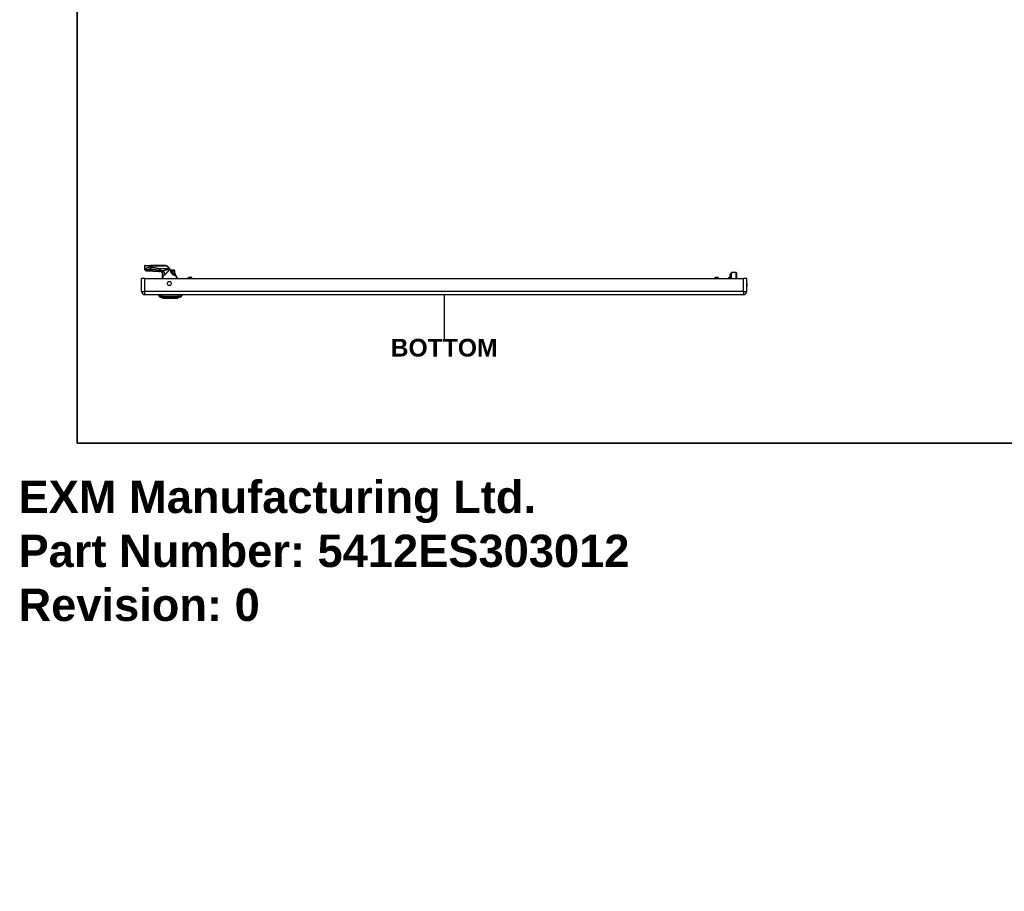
# Model space of a CAD drawing. Header units: inches. Extents: x 0 to 152, y -25 to 98.
# Tile 1 of 88: x 0 to 61, y -25 to 28. Entities that reach past the tile are written whole.
import ezdxf

# ---------------------------------------------------------------- set-up
doc = ezdxf.new("R2010")
doc.units = ezdxf.units.IN
doc.header["$LTSCALE"] = 9.095314
doc.header["$MEASUREMENT"] = 0
doc.layers.get('0').update_dxf_attribs({"lineweight": 25})
for name, color, linetype, lineweight in [('Sketch Geometry(ANSI)', 7, 'Continuous', 25), ('Symbols(ANSI)', 7, 'Continuous', 25), ('Visible Edges(ANSI)', 7, 'Continuous', 25), ('Visible Tangent Edges(ANSI)', 7, 'Continuous', 25)]:
    doc.layers.add(name, color=color, linetype=linetype, lineweight=lineweight)
doc.styles.add('Current-ANSI', font='arial.ttf')
doc.styles.add('Dimension-ANSI', font='arialbd.ttf')
doc.styles.get("Standard").update_dxf_attribs({"font": 'arialbd.ttf'})

# ---------------------------------------------------------------- blocks, each defined once
blk = doc.blocks.new('BOTTOM')
at = {"layer": 'Sketch Geometry(ANSI)'}
blk.add_line((0, 0.15), (0, -0.15), dxfattribs=at)
at = {"layer": 'Symbols(ANSI)', "color": 7, "insert": (0, -0.2119), "char_height": 0.12, "attachment_point": 5, "style": 'Dimension-ANSI'}
blk.add_mtext('\\fArial|b1|i0;BOTTOM', dxfattribs=at)
blk = doc.blocks.new('Borders 10_EXM - B (Inch)')
at = {"layer": 'Sketch Geometry(ANSI)', "linetype": 'Continuous', "lineweight": 35}
for p, q in [((0.3979, 10.5665), (0.3979, 0.2545)), ((0.3979, 0.2545), (16.3979, 0.2545))]:
    blk.add_line(p, q, dxfattribs=at)
at = {"layer": 'Symbols(ANSI)', "color": 7, "style": 'Current-ANSI'}
blk.add_attdef('FILENAME_AND_PATH_001', (6.0203, 10.7181), '', height=0.09, dxfattribs=at)

msp = doc.modelspace()

# ---------------------------------------------------------------- linework, layer by layer
at = {"layer": 'Visible Edges(ANSI)'}
for p, q in [((7.7932, 13.2811), (7.7932, 13.0824)), ((7.8178, 13.3057), (8.1621, 13.3057)), ((9.0035, 13.3057), (8.1621, 13.3057)), ((8.8686, 12.86), (8.8686, 12.4998)), ((8.8903, 12.8317), (8.891, 12.8307)), ((9.424, 12.9121), (9.4186, 12.9121)), ((9.504, 13.0056), (9.424, 13.0056)), ((9.424, 12.9958), (9.424, 13.0056)), ((9.424, 12.9958), (9.424, 12.9121)), ((9.504, 13.0056), (9.5082, 13.0056)), ((9.6353, 13.0056), (9.5082, 13.0056)), ((9.5204, 12.7842), (9.6823, 12.7842)), ((9.6353, 13.0056), (9.6359, 13.0056)), ((9.6457, 12.7842), (9.6457, 12.9958)), ((43.9881, 12.4998), (43.9881, 12.7875)), ((43.9953, 12.8049), (44.0448, 12.8544)), ((44.3324, 12.8616), (44.0622, 12.8616)), ((44.357, 12.837), (44.357, 12.557)), ((7.5979, 11.7014), (7.5979, 12.4998)), ((7.7991, 12.4998), (7.5979, 12.4998)), ((7.7991, 12.4998), (44.7822, 12.4998)), ((9.6674, 12.7104), (9.67, 12.7104)), ((9.6713, 12.7104), (9.67, 12.7104)), ((9.6725, 12.7104), (9.6713, 12.7104)), ((9.6717, 12.7104), (9.6717, 12.7104)), ((9.6741, 12.7104), (9.6725, 12.7104)), ((9.6741, 12.7102), (9.6741, 12.7104)), ((9.6797, 12.7104), (9.6741, 12.7104)), ((9.6786, 12.7104), (9.6793, 12.7095)), ((9.681, 12.7104), (9.6797, 12.7104)), ((9.681, 12.7104), (9.681, 12.7092)), ((9.6814, 12.7104), (9.681, 12.7104)), ((9.6822, 12.7104), (9.6814, 12.7104)), ((9.6822, 12.7089), (9.6822, 12.7104)), ((9.6833, 12.7104), (9.6822, 12.7091)), ((9.6823, 12.7104), (9.6822, 12.7104)), ((9.6833, 12.7104), (9.6823, 12.7104)), ((9.6971, 12.7252), (9.6971, 12.7694)), ((9.7134, 12.6844), (9.8118, 12.4998)), ((10.4875, 12.4998), (10.4875, 12.5297)), ((10.5268, 12.5691), (10.6695, 12.5691)), ((10.7089, 12.4998), (10.7089, 12.5297)), ((43.0158, 12.4998), (43.0158, 12.5297)), ((43.0551, 12.5691), (43.1978, 12.5691)), ((43.2372, 12.4998), (43.2372, 12.5297)), ((43.8631, 12.4998), (43.8631, 12.5361)), ((43.887, 12.561), (43.9616, 12.5643)), ((43.9616, 12.7297), (43.9616, 12.7212)), ((43.9616, 12.7212), (43.9616, 12.6229)), ((43.9616, 12.6229), (43.9616, 12.6204)), ((43.9616, 12.6204), (43.9616, 12.6177)), ((43.9616, 12.5962), (43.9616, 12.6177)), ((43.9616, 12.5962), (43.9616, 12.596)), ((43.9616, 12.596), (43.9616, 12.5947)), ((43.9616, 12.5947), (43.9616, 12.4998)), ((43.9708, 12.727), (43.9623, 12.7301)), ((43.984, 12.7468), (43.984, 12.7561)), ((43.984, 12.7468), (43.984, 12.6427)), ((43.984, 12.4998), (43.984, 12.6427)), ((44.3566, 12.5523), (44.3465, 12.4998)), ((44.9834, 12.4998), (44.7822, 12.4998)), ((44.9834, 11.7014), (44.9834, 12.4998)), ((7.7991, 11.5002), (44.7822, 11.5002)), ((8.6394, 11.4805), (8.7244, 11.4805)), ((8.9314, 11.2874), (8.714, 11.3719)), ((8.8628, 11.4805), (8.7244, 11.4805)), ((8.8628, 11.4805), (9.8918, 11.4805)), ((9.7431, 11.2809), (9.0116, 11.2809)), ((10.0406, 11.3719), (9.8233, 11.2874)), ((10.0302, 11.4805), (9.8918, 11.4805)), ((10.0302, 11.4805), (10.1153, 11.4805))]:
    msp.add_line(p, q, dxfattribs=at)
at = {"layer": 'Visible Edges(ANSI)', "flags": 128}
for points in [[(7.8859, 12.9726), (7.8578, 12.9847), (7.8437, 12.9929), (7.8364, 12.9981), (7.8291, 13.004), (7.8219, 13.011), (7.815, 13.0191), (7.8087, 13.0281), (7.8033, 13.038), (7.799, 13.0485), (7.7958, 13.0594), (7.7938, 13.0708), (7.7932, 13.0824)], [(7.9262, 12.9648), (7.9058, 12.967), (7.8859, 12.9726)], [(7.9262, 12.9648), (7.9057, 12.967), (7.8859, 12.9726)], [(7.9262, 12.9648), (8.3045, 12.9526), (8.6829, 12.9384)], [(8.6829, 12.9384), (8.7067, 12.9376), (8.7315, 12.9372)], [(8.8472, 12.8922), (8.8329, 12.9034), (8.8175, 12.9133), (8.8015, 12.9215), (8.7855, 12.9278), (8.7702, 12.9323), (8.7559, 12.9352), (8.7429, 12.9367), (8.7315, 12.9372)], [(8.8662, 12.8731), (8.8573, 12.8828), (8.8472, 12.8922)], [(8.8686, 12.86), (8.8686, 12.86), (8.8687, 12.8598), (8.8689, 12.8596), (8.8692, 12.8592), (8.8696, 12.8588), (8.87, 12.8582), (8.8705, 12.8576), (8.8711, 12.8568), (8.8718, 12.856), (8.8725, 12.855), (8.8733, 12.854), (8.8742, 12.8528), (8.8752, 12.8516), (8.8762, 12.8502), (8.8773, 12.8488), (8.8785, 12.8473), (8.8798, 12.8457), (8.8811, 12.8439), (8.8824, 12.8421), (8.8839, 12.8402), (8.8854, 12.8382), (8.8869, 12.8361), (8.8886, 12.834), (8.8903, 12.8317)], [(8.891, 12.8307), (8.8912, 12.8305), (8.8914, 12.8302), (8.8916, 12.8299), (8.8918, 12.8296), (8.892, 12.8292), (8.8922, 12.8289), (8.8925, 12.8285), (8.8927, 12.8281), (8.893, 12.8277), (8.8932, 12.8273), (8.8935, 12.8268), (8.8937, 12.8264), (8.894, 12.8259), (8.8943, 12.8255), (8.8945, 12.825), (8.8948, 12.8245), (8.895, 12.8241), (8.8953, 12.8236), (8.8955, 12.8231), (8.8957, 12.8227), (8.896, 12.8222), (8.8962, 12.8217), (8.8964, 12.8213), (8.8967, 12.8208)], [(9.3607, 13.0774), (9.3603, 13.0784), (9.3598, 13.0793), (9.3594, 13.0802), (9.359, 13.0811), (9.3585, 13.082), (9.3581, 13.0829), (9.3577, 13.0838), (9.3572, 13.0847), (9.3568, 13.0856), (9.3564, 13.0865), (9.3559, 13.0874), (9.3555, 13.0883), (9.355, 13.0892), (9.3546, 13.0901), (9.3541, 13.091), (9.3536, 13.0919), (9.3532, 13.0928), (9.3527, 13.0937), (9.3522, 13.0946), (9.3518, 13.0954), (9.3513, 13.0963), (9.3508, 13.0972), (9.3504, 13.0981), (9.3499, 13.099)], [(9.3872, 12.9998), (9.3864, 13.0032), (9.3856, 13.0065), (9.3848, 13.0098), (9.3839, 13.0131), (9.383, 13.0164), (9.3821, 13.0197), (9.3811, 13.023), (9.3802, 13.0263), (9.3791, 13.0296), (9.3781, 13.0328), (9.377, 13.0361), (9.376, 13.0393), (9.3748, 13.0426), (9.3737, 13.0458), (9.3725, 13.049), (9.3713, 13.0522), (9.3701, 13.0554), (9.3688, 13.0586), (9.3675, 13.0618), (9.3662, 13.0649), (9.3649, 13.0681), (9.3635, 13.0712), (9.3621, 13.0743), (9.3607, 13.0774)], [(9.6528, 12.7127), (9.6388, 12.7173), (9.6246, 12.7227), (9.6102, 12.7288), (9.5958, 12.7355), (9.5814, 12.743), (9.5671, 12.7512), (9.5529, 12.7602), (9.539, 12.7699), (9.5253, 12.7803), (9.5121, 12.7914), (9.4993, 12.8031), (9.4869, 12.8154), (9.475, 12.8284), (9.4637, 12.8419), (9.4529, 12.8559), (9.4428, 12.8704), (9.4333, 12.8853), (9.4245, 12.9007), (9.4165, 12.9165), (9.4091, 12.9326), (9.4025, 12.949), (9.3966, 12.9657), (9.3915, 12.9827), (9.3872, 12.9998)], [(9.6674, 12.7104), (9.6668, 12.7104), (9.6662, 12.7104), (9.6656, 12.7104), (9.665, 12.7105), (9.6644, 12.7105), (9.6638, 12.7105), (9.6632, 12.7106), (9.6626, 12.7107), (9.662, 12.7107), (9.6614, 12.7108), (9.6608, 12.7109), (9.6601, 12.711), (9.6595, 12.7111), (9.6589, 12.7112), (9.6583, 12.7113), (9.6577, 12.7114), (9.6571, 12.7115), (9.6565, 12.7117), (9.6558, 12.7118), (9.6552, 12.712), (9.6546, 12.7121), (9.654, 12.7123), (9.6534, 12.7125), (9.6528, 12.7127)], [(9.7134, 12.6844), (9.7122, 12.6865), (9.7109, 12.6886), (9.7095, 12.6906), (9.708, 12.6925), (9.7065, 12.6942), (9.7049, 12.6959), (9.7033, 12.6975), (9.7016, 12.699), (9.6998, 12.7004), (9.698, 12.7017), (9.6962, 12.7029), (9.6943, 12.704), (9.6924, 12.705), (9.6905, 12.706), (9.6885, 12.7068), (9.6865, 12.7076), (9.6845, 12.7082), (9.6825, 12.7088), (9.6805, 12.7093), (9.6784, 12.7097), (9.6763, 12.71), (9.6742, 12.7102), (9.6721, 12.7104), (9.67, 12.7104)], [(8.9336, 11.287), (8.9341, 11.287), (8.9357, 11.287), (8.9383, 11.287), (8.9421, 11.287), (8.9469, 11.2869), (8.9527, 11.2869), (8.9595, 11.2869), (8.9673, 11.2869), (8.9761, 11.2869), (8.9859, 11.2868), (8.9966, 11.2868), (9.0083, 11.2868), (9.0209, 11.2868), (9.0343, 11.2867), (9.0486, 11.2867), (9.0636, 11.2867), (9.0793, 11.2867), (9.0958, 11.2867), (9.1129, 11.2868), (9.1307, 11.2868), (9.149, 11.2868), (9.168, 11.2868), (9.1876, 11.2869), (9.2076, 11.2869), (9.228, 11.2869), (9.2488, 11.2869), (9.2698, 11.2869), (9.2909, 11.287), (9.3124, 11.287), (9.334, 11.287), (9.3558, 11.287), (9.3777, 11.287), (9.3996, 11.287), (9.4213, 11.287), (9.4429, 11.287), (9.4643, 11.287), (9.4855, 11.2869), (9.5066, 11.2869), (9.5273, 11.2869), (9.5478, 11.2869), (9.5677, 11.2869), (9.5872, 11.2868), (9.6062, 11.2868), (9.6245, 11.2868), (9.6422, 11.2868), (9.6594, 11.2867), (9.6758, 11.2867), (9.6915, 11.2867), (9.7065, 11.2867), (9.7206, 11.2867), (9.7339, 11.2868), (9.7464, 11.2868), (9.758, 11.2868), (9.7687, 11.2868), (9.7785, 11.2869), (9.7873, 11.2869), (9.7952, 11.2869), (9.802, 11.2869), (9.8078, 11.2869), (9.8126, 11.287), (9.8163, 11.287), (9.8189, 11.287), (9.8205, 11.287), (9.8211, 11.287)]]:
    msp.add_lwpolyline(points, dxfattribs=at)
at = {"layer": 'Visible Edges(ANSI)'}
msp.add_circle((9.3161, 12.1875), 0.1268, dxfattribs=at)
for centre, radius, start, end in [((7.8178, 13.2811), 0.0246, 90, 180), ((8.6517, 12.744), 0.246, 28.146235, 36.469538), ((9.0035, 12.9121), 0.3936, 28.348438, 90), ((9.6359, 12.9958), 0.00984, 0, 90), ((9.6823, 12.7694), 0.0148, 0, 90), ((44.0127, 12.7875), 0.0246, 135, 180), ((44.0622, 12.837), 0.0246, 90, 135), ((44.3324, 12.837), 0.0246, 0, 90), ((9.6823, 12.7252), 0.0148, 270, 0), ((10.5268, 12.5297), 0.0394, 90, 180), ((10.6695, 12.5297), 0.0394, 0, 90), ((43.0551, 12.5297), 0.0394, 90, 180), ((43.1978, 12.5297), 0.0394, 0, 90), ((43.8881, 12.5361), 0.025, 92.5, 180), ((43.9621, 12.7297), 0.000492, 70, 180), ((43.9742, 12.7363), 0.00984, 250, 0), ((43.9889, 12.7561), 0.00492, 100.02047, 180), ((44.3324, 12.557), 0.0246, 349.059111, 0), ((44.7734, 12.0962), 0.2343, 333.637167, 26.362833), ((7.7991, 11.7014), 0.2012, 180, 270), ((44.7822, 11.7014), 0.2012, 270, 0), ((8.7855, 11.5009), 0.1476, 187.941297, 240.27088), ((8.7132, 11.4707), 0.0492, 143.130102, 168.463041), ((8.7184, 11.3834), 0.0123, 240.27088, 248.749494), ((8.9336, 11.2931), 0.00615, 248.749494, 269.791232), ((9.0116, 11.2956), 0.0148, 216.650699, 270), ((9.7431, 11.2956), 0.0148, 270, 323.349301), ((9.821, 11.2931), 0.00615, 270.208768, 291.250506), ((10.0362, 11.3834), 0.0123, 291.250506, 299.72912), ((9.9691, 11.5009), 0.1476, 299.72912, 352.058703), ((10.0415, 11.4707), 0.0492, 11.536959, 36.869898)]:
    msp.add_arc(centre, radius, start, end, dxfattribs=at)
at = {"layer": 'Visible Tangent Edges(ANSI)'}
for p, q in [((8.1621, 13.2811), (7.7932, 13.2811)), ((8.1621, 13.3057), (8.1621, 13.2811)), ((8.1621, 13.2811), (9.0035, 13.2811)), ((8.1621, 13.1929), (8.1621, 13.2811)), ((8.7109, 13.0903), (8.6935, 12.9972)), ((8.737, 12.9617), (8.737, 12.9373)), ((8.8989, 12.9617), (8.737, 12.9617)), ((9.3282, 13.0873), (8.7472, 13.0873)), ((8.7472, 13.0873), (8.7472, 12.9649)), ((8.7472, 12.9649), (8.9062, 12.9649)), ((8.9135, 12.7729), (8.9042, 12.7705)), ((9.0035, 13.3057), (9.0035, 13.2811)), ((9.3499, 13.099), (9.3282, 13.0873)), ((9.424, 12.9958), (9.504, 12.9958)), ((9.504, 12.9958), (9.504, 13.0056)), ((9.504, 12.9958), (9.504, 12.7986)), ((9.5168, 12.9958), (9.504, 12.9958)), ((9.5168, 12.7872), (9.5168, 12.9958)), ((9.5168, 12.9958), (9.6438, 12.9958)), ((9.6457, 12.9958), (9.6438, 12.9958)), ((9.6438, 12.9958), (9.6438, 12.7842)), ((44.0622, 12.8616), (44.0127, 12.81)), ((44.0127, 12.81), (44.0127, 12.4998)), ((44.3324, 12.5701), (44.3324, 12.8616)), ((7.7991, 11.7014), (7.7991, 12.4998)), ((8.885, 12.7328), (8.9087, 12.7328)), ((8.885, 12.7328), (8.885, 12.4998)), ((8.9087, 12.4998), (8.9087, 12.7328)), ((8.9094, 12.7263), (8.9212, 12.7273)), ((8.9104, 12.7043), (8.9104, 12.4998)), ((8.9221, 12.7043), (8.9104, 12.7043)), ((8.9221, 12.4998), (8.9221, 12.7043)), ((9.6971, 12.7694), (9.5395, 12.7694)), ((9.6184, 12.7252), (9.6971, 12.7252)), ((9.6859, 12.6858), (9.6831, 12.6858)), ((9.806, 12.4998), (9.7087, 12.6728)), ((10.7089, 12.5297), (10.4875, 12.5297)), ((43.2372, 12.5297), (43.0158, 12.5297)), ((43.887, 12.561), (43.887, 12.4998)), ((43.9616, 12.6177), (43.9708, 12.6145)), ((43.9617, 12.596), (43.9616, 12.5962)), ((43.9623, 12.7301), (43.9623, 12.7217)), ((43.9623, 12.6233), (43.9623, 12.7217)), ((43.9623, 12.7217), (43.9708, 12.7187)), ((43.9623, 12.5951), (43.9623, 12.4998)), ((43.9708, 12.7187), (43.9708, 12.727)), ((43.9708, 12.7187), (43.9708, 12.6145)), ((43.9708, 12.4998), (43.9708, 12.6145)), ((44.3194, 12.4998), (44.3324, 12.5701)), ((44.7822, 11.7014), (44.7822, 12.4998)), ((7.5979, 11.7014), (7.7991, 11.7014)), ((44.7822, 11.7014), (7.7991, 11.7014)), ((7.7991, 11.5002), (7.7991, 11.7014)), ((44.7822, 11.7014), (44.7822, 11.5002)), ((44.7822, 11.7014), (44.9834, 11.7014)), ((8.714, 11.3719), (8.9314, 11.2874)), ((8.7954, 11.3719), (8.7956, 11.3719)), ((8.887, 11.3719), (8.8875, 11.3719)), ((9.8671, 11.3719), (9.8677, 11.3719)), ((9.959, 11.3719), (9.9592, 11.3719))]:
    msp.add_line(p, q, dxfattribs=at)
at = {"layer": 'Visible Tangent Edges(ANSI)', "flags": 128}
for points in [[(7.8264, 13.0717), (7.8237, 13.072), (7.8211, 13.0724), (7.8186, 13.0727), (7.8162, 13.073), (7.814, 13.0733), (7.8119, 13.0737), (7.8099, 13.074), (7.808, 13.0744), (7.8062, 13.0748), (7.8045, 13.0752), (7.803, 13.0756), (7.8015, 13.0761), (7.8002, 13.0765), (7.799, 13.077), (7.7979, 13.0775), (7.7969, 13.078), (7.796, 13.0785), (7.7953, 13.079), (7.7946, 13.0796), (7.7941, 13.0801), (7.7937, 13.0807), (7.7934, 13.0813), (7.7932, 13.0818), (7.7932, 13.0824)], [(7.8626, 13.0901), (7.8612, 13.0885), (7.8598, 13.087), (7.8583, 13.0855), (7.8568, 13.0841), (7.8553, 13.0828), (7.8537, 13.0816), (7.8522, 13.0804), (7.8506, 13.0793), (7.849, 13.0783), (7.8474, 13.0773), (7.8458, 13.0765), (7.8442, 13.0757), (7.8427, 13.0749), (7.8411, 13.0743), (7.8395, 13.0737), (7.838, 13.0731), (7.8365, 13.0727), (7.835, 13.0723), (7.8335, 13.072), (7.832, 13.0718), (7.8306, 13.0717), (7.8292, 13.0716), (7.8278, 13.0716), (7.8264, 13.0717)], [(7.8264, 13.0717), (7.8264, 13.0669), (7.8266, 13.062), (7.827, 13.057), (7.8276, 13.0519), (7.8284, 13.0468), (7.8294, 13.0417), (7.8307, 13.0366), (7.8323, 13.0316), (7.8341, 13.0266), (7.8361, 13.0216), (7.8384, 13.0168), (7.8409, 13.0121), (7.8437, 13.0075), (7.8467, 13.0031), (7.8499, 12.9989), (7.8533, 12.9949), (7.8569, 12.9912), (7.8606, 12.9877), (7.8646, 12.9845), (7.8686, 12.9815), (7.8728, 12.9788), (7.8771, 12.9764), (7.8815, 12.9744), (7.8859, 12.9726)], [(8.1621, 13.1929), (8.1445, 13.1945), (8.1269, 13.1954), (8.1093, 13.1956), (8.0919, 13.1951), (8.0748, 13.194), (8.0582, 13.1922), (8.0421, 13.1898), (8.0265, 13.1869), (8.0116, 13.1833), (7.9974, 13.1793), (7.9838, 13.1748), (7.971, 13.17), (7.9588, 13.1647), (7.9473, 13.1591), (7.9364, 13.1532), (7.9261, 13.147), (7.9164, 13.1405), (7.9073, 13.1339), (7.8987, 13.127), (7.8906, 13.12), (7.883, 13.1127), (7.8758, 13.1054), (7.869, 13.0979), (7.8626, 13.0901)], [(7.8626, 13.0901), (7.8645, 13.087), (7.8667, 13.0838), (7.869, 13.0805), (7.8714, 13.0773), (7.874, 13.074), (7.8768, 13.0706), (7.8796, 13.0673), (7.8826, 13.064), (7.8858, 13.0607), (7.889, 13.0574), (7.8924, 13.0541), (7.8958, 13.0509), (7.8994, 13.0478), (7.903, 13.0447), (7.9067, 13.0416), (7.9105, 13.0386), (7.9143, 13.0358), (7.9182, 13.033), (7.9221, 13.0302), (7.926, 13.0276), (7.9299, 13.0251), (7.9338, 13.0227), (7.9377, 13.0205), (7.9415, 13.0183)], [(7.9262, 12.9648), (7.9268, 12.9648), (7.9274, 12.9651), (7.928, 12.9655), (7.9286, 12.966), (7.9292, 12.9668), (7.9298, 12.9677), (7.9304, 12.9688), (7.9311, 12.97), (7.9317, 12.9715), (7.9323, 12.9731), (7.933, 12.9749), (7.9337, 12.977), (7.9343, 12.9792), (7.935, 12.9816), (7.9356, 12.9842), (7.9363, 12.987), (7.937, 12.9901), (7.9376, 12.9934), (7.9383, 12.9969), (7.9389, 13.0007), (7.9396, 13.0047), (7.9403, 13.009), (7.9409, 13.0135), (7.9415, 13.0183)], [(7.9415, 13.0183), (7.9472, 13.0249), (7.953, 13.0313), (7.9591, 13.0375), (7.9654, 13.0436), (7.9719, 13.0494), (7.9787, 13.0551), (7.9858, 13.0606), (7.9931, 13.0659), (8.0007, 13.071), (8.0086, 13.0758), (8.0167, 13.0803), (8.0251, 13.0845), (8.0339, 13.0884), (8.0429, 13.0919), (8.0522, 13.095), (8.0618, 13.0977), (8.0716, 13.0999), (8.0817, 13.1016), (8.092, 13.1027), (8.1024, 13.1033), (8.113, 13.1033), (8.1236, 13.1027), (8.1342, 13.1015), (8.1447, 13.0998)], [(8.6714, 12.9927), (8.641, 12.9939), (8.6105, 12.9951), (8.5801, 12.9963), (8.5497, 12.9975), (8.5193, 12.9987), (8.4889, 12.9998), (8.4585, 13.001), (8.428, 13.0021), (8.3976, 13.0032), (8.3672, 13.0043), (8.3368, 13.0054), (8.3064, 13.0065), (8.276, 13.0076), (8.2456, 13.0086), (8.2152, 13.0096), (8.1848, 13.0106), (8.1544, 13.0117), (8.1239, 13.0126), (8.0935, 13.0136), (8.0631, 13.0146), (8.0327, 13.0155), (8.0023, 13.0165), (7.9719, 13.0174), (7.9415, 13.0183)], [(8.1621, 13.1929), (8.1614, 13.1887), (8.1606, 13.1846), (8.1599, 13.1804), (8.1591, 13.1762), (8.1584, 13.1721), (8.1576, 13.1679), (8.1568, 13.1637), (8.1561, 13.1596), (8.1553, 13.1555), (8.1545, 13.1514), (8.1538, 13.1473), (8.153, 13.1433), (8.1523, 13.1393), (8.1516, 13.1354), (8.1508, 13.1315), (8.1501, 13.1277), (8.1494, 13.124), (8.1487, 13.1203), (8.148, 13.1167), (8.1473, 13.1131), (8.1467, 13.1097), (8.146, 13.1063), (8.1454, 13.103), (8.1447, 13.0998)], [(8.1447, 13.0998), (8.1676, 13.0955), (8.1905, 13.0912), (8.2133, 13.0869), (8.2362, 13.0827), (8.2591, 13.0784), (8.2819, 13.0741), (8.3048, 13.0698), (8.3276, 13.0656), (8.3505, 13.0613), (8.3733, 13.057), (8.3962, 13.0528), (8.4191, 13.0485), (8.4419, 13.0442), (8.4648, 13.0399), (8.4876, 13.0357), (8.5105, 13.0314), (8.5334, 13.0271), (8.5562, 13.0228), (8.5791, 13.0186), (8.6019, 13.0143), (8.6248, 13.01), (8.6476, 13.0058), (8.6705, 13.0015), (8.6935, 12.9972)], [(8.7109, 13.0903), (8.6879, 13.0947), (8.665, 13.0989), (8.6422, 13.1032), (8.6194, 13.1075), (8.5965, 13.1117), (8.5736, 13.116), (8.5508, 13.1203), (8.5279, 13.1246), (8.5051, 13.1288), (8.4822, 13.1331), (8.4593, 13.1374), (8.4365, 13.1416), (8.4136, 13.1459), (8.3908, 13.1502), (8.3679, 13.1545), (8.345, 13.1587), (8.3222, 13.163), (8.2993, 13.1673), (8.2765, 13.1715), (8.2536, 13.1758), (8.2308, 13.1801), (8.2079, 13.1844), (8.185, 13.1886), (8.1621, 13.1929)], [(8.737, 12.9617), (8.7341, 12.9629), (8.7312, 12.9641), (8.7283, 12.9653), (8.7254, 12.9665), (8.7226, 12.9677), (8.7197, 12.9689), (8.7169, 12.9702), (8.7141, 12.9714), (8.7113, 12.9727), (8.7086, 12.974), (8.7058, 12.9753), (8.7031, 12.9766), (8.7004, 12.9779), (8.6977, 12.9792), (8.695, 12.9805), (8.6923, 12.9818), (8.6896, 12.9832), (8.687, 12.9845), (8.6844, 12.9859), (8.6817, 12.9872), (8.6791, 12.9886), (8.6765, 12.99), (8.674, 12.9913), (8.6714, 12.9927)], [(8.6935, 12.9972), (8.6958, 12.9953), (8.6981, 12.9934), (8.7004, 12.9916), (8.7026, 12.9899), (8.7049, 12.9882), (8.7072, 12.9866), (8.7094, 12.985), (8.7117, 12.9835), (8.714, 12.982), (8.7162, 12.9806), (8.7185, 12.9792), (8.7207, 12.9778), (8.723, 12.9766), (8.7252, 12.9753), (8.7274, 12.9741), (8.7297, 12.9729), (8.7319, 12.9718), (8.7341, 12.9707), (8.7363, 12.9696), (8.7385, 12.9686), (8.7407, 12.9676), (8.7429, 12.9667), (8.745, 12.9658), (8.7472, 12.9649)], [(8.7472, 13.0873), (8.7458, 13.0873), (8.7443, 13.0873), (8.7428, 13.0874), (8.7413, 13.0874), (8.7398, 13.0874), (8.7383, 13.0875), (8.7368, 13.0875), (8.7353, 13.0876), (8.7338, 13.0877), (8.7323, 13.0878), (8.7308, 13.0879), (8.7293, 13.088), (8.7278, 13.0881), (8.7262, 13.0883), (8.7247, 13.0884), (8.7232, 13.0886), (8.7216, 13.0887), (8.7201, 13.0889), (8.7186, 13.0891), (8.717, 13.0893), (8.7155, 13.0896), (8.714, 13.0898), (8.7125, 13.0901), (8.7109, 13.0903)], [(8.737, 12.9373), (8.7368, 12.9373), (8.7366, 12.9373), (8.7363, 12.9373), (8.7361, 12.9372), (8.7359, 12.9372), (8.7356, 12.9372), (8.7354, 12.9372), (8.7352, 12.9372), (8.735, 12.9372), (8.7347, 12.9372), (8.7345, 12.9372), (8.7343, 12.9372), (8.734, 12.9372), (8.7338, 12.9372), (8.7336, 12.9372), (8.7334, 12.9372), (8.7331, 12.9372), (8.7329, 12.9372), (8.7327, 12.9372), (8.7324, 12.9372), (8.7322, 12.9372), (8.732, 12.9372), (8.7317, 12.9372), (8.7315, 12.9372)], [(8.8989, 12.9617), (8.8912, 12.9601), (8.8835, 12.9584), (8.8758, 12.9568), (8.8683, 12.9553), (8.8608, 12.9538), (8.8533, 12.9523), (8.846, 12.951), (8.8387, 12.9496), (8.8316, 12.9483), (8.8245, 12.9471), (8.8175, 12.9459), (8.8107, 12.9448), (8.8039, 12.9438), (8.7972, 12.9428), (8.7906, 12.9419), (8.7841, 12.9411), (8.7778, 12.9403), (8.7716, 12.9396), (8.7654, 12.939), (8.7595, 12.9385), (8.7536, 12.9381), (8.7479, 12.9377), (8.7424, 12.9374), (8.737, 12.9373)], [(8.891, 12.8307), (8.8903, 12.8293), (8.8897, 12.8275), (8.8891, 12.8255), (8.8886, 12.8233), (8.8882, 12.821), (8.8878, 12.8187), (8.8875, 12.8162), (8.8872, 12.8138), (8.8869, 12.8113), (8.8867, 12.8087), (8.8865, 12.8062), (8.8863, 12.8036), (8.8862, 12.801), (8.886, 12.7984), (8.8859, 12.7957), (8.8858, 12.7931), (8.8857, 12.7904), (8.8856, 12.7877), (8.8855, 12.7851), (8.8854, 12.7824), (8.8853, 12.7797), (8.8853, 12.777), (8.8852, 12.7743), (8.8852, 12.7717)], [(8.9042, 12.7705), (8.9037, 12.7735), (8.9032, 12.7766), (8.9026, 12.7796), (8.9021, 12.7827), (8.9015, 12.7857), (8.901, 12.7886), (8.9004, 12.7916), (8.8998, 12.7945), (8.8992, 12.7973), (8.8987, 12.8001), (8.8981, 12.8028), (8.8976, 12.8055), (8.897, 12.8081), (8.8965, 12.8106), (8.896, 12.813), (8.8956, 12.8153), (8.8952, 12.8175), (8.8949, 12.8194), (8.8948, 12.8209), (8.8948, 12.8221), (8.895, 12.8226), (8.8954, 12.8225), (8.896, 12.8219), (8.8967, 12.8208)], [(8.9135, 12.7729), (8.913, 12.7749), (8.9125, 12.7769), (8.9119, 12.779), (8.9113, 12.781), (8.9107, 12.783), (8.9101, 12.7851), (8.9095, 12.7871), (8.9089, 12.7891), (8.9082, 12.7911), (8.9076, 12.7931), (8.9069, 12.7951), (8.9062, 12.7971), (8.9055, 12.7991), (8.9048, 12.8011), (8.904, 12.8031), (8.9033, 12.8051), (8.9025, 12.8071), (8.9017, 12.8091), (8.9009, 12.811), (8.9001, 12.813), (8.8993, 12.815), (8.8984, 12.8169), (8.8976, 12.8189), (8.8967, 12.8208)], [(8.9062, 12.9649), (8.9059, 12.9648), (8.9056, 12.9646), (8.9053, 12.9645), (8.905, 12.9644), (8.9047, 12.9642), (8.9044, 12.9641), (8.9041, 12.964), (8.9038, 12.9638), (8.9035, 12.9637), (8.9032, 12.9636), (8.9029, 12.9635), (8.9026, 12.9633), (8.9022, 12.9632), (8.9019, 12.9631), (8.9016, 12.9629), (8.9013, 12.9628), (8.901, 12.9627), (8.9007, 12.9625), (8.9004, 12.9624), (8.9001, 12.9623), (8.8998, 12.9621), (8.8995, 12.962), (8.8992, 12.9619), (8.8989, 12.9617)], [(9.3269, 13.0734), (9.3086, 13.0684), (9.2904, 13.0633), (9.2721, 13.0583), (9.2538, 13.0533), (9.2356, 13.0483), (9.2174, 13.0434), (9.1992, 13.0385), (9.1811, 13.0336), (9.163, 13.0287), (9.1451, 13.0239), (9.1272, 13.0192), (9.1094, 13.0145), (9.0918, 13.0099), (9.0742, 13.0053), (9.0568, 13.0008), (9.0394, 12.9964), (9.0222, 12.9921), (9.0051, 12.9879), (8.9881, 12.9837), (8.9713, 12.9797), (8.9547, 12.9758), (8.9383, 12.972), (8.9222, 12.9684), (8.9062, 12.9649)], [(8.9212, 12.7273), (8.921, 12.7293), (8.9208, 12.7312), (8.9206, 12.7331), (8.9204, 12.735), (8.9202, 12.7369), (8.9199, 12.7388), (8.9197, 12.7408), (8.9194, 12.7427), (8.9192, 12.7446), (8.9189, 12.7465), (8.9186, 12.7484), (8.9183, 12.7503), (8.9179, 12.7522), (8.9176, 12.7541), (8.9172, 12.756), (8.9169, 12.7579), (8.9165, 12.7597), (8.9161, 12.7616), (8.9157, 12.7635), (8.9153, 12.7654), (8.9149, 12.7673), (8.9144, 12.7691), (8.914, 12.771), (8.9135, 12.7729)], [(9.0659, 12.7609), (9.0764, 12.7702), (9.0871, 12.7799), (9.098, 12.79), (9.109, 12.8004), (9.1201, 12.8111), (9.1313, 12.8222), (9.1426, 12.8334), (9.154, 12.845), (9.1654, 12.8567), (9.177, 12.8686), (9.1886, 12.8808), (9.2002, 12.8931), (9.212, 12.9056), (9.2238, 12.9183), (9.2357, 12.931), (9.2476, 12.944), (9.2596, 12.957), (9.2716, 12.9702), (9.2836, 12.9834), (9.2957, 12.9967), (9.3078, 13.01), (9.3198, 13.0234), (9.3319, 13.0368), (9.344, 13.0502)], [(9.3336, 13.0749), (9.3333, 13.0748), (9.333, 13.0748), (9.3327, 13.0747), (9.3324, 13.0747), (9.3321, 13.0746), (9.3318, 13.0746), (9.3316, 13.0745), (9.3313, 13.0745), (9.331, 13.0744), (9.3307, 13.0743), (9.3304, 13.0743), (9.3301, 13.0742), (9.3299, 13.0741), (9.3296, 13.0741), (9.3293, 13.074), (9.329, 13.074), (9.3287, 13.0739), (9.3285, 13.0738), (9.3282, 13.0738), (9.3279, 13.0737), (9.3277, 13.0736), (9.3274, 13.0735), (9.3271, 13.0735), (9.3269, 13.0734)], [(9.3282, 13.0873), (9.3285, 13.0868), (9.3287, 13.0863), (9.3289, 13.0858), (9.3292, 13.0853), (9.3294, 13.0847), (9.3296, 13.0842), (9.3298, 13.0837), (9.3301, 13.0832), (9.3303, 13.0827), (9.3305, 13.0822), (9.3307, 13.0816), (9.331, 13.0811), (9.3312, 13.0806), (9.3314, 13.0801), (9.3316, 13.0796), (9.3319, 13.0791), (9.3321, 13.0785), (9.3323, 13.078), (9.3325, 13.0775), (9.3327, 13.077), (9.333, 13.0765), (9.3332, 13.0759), (9.3334, 13.0754), (9.3336, 13.0749)], [(9.3607, 13.0774), (9.3603, 13.0781), (9.3599, 13.0786), (9.3594, 13.0791), (9.3588, 13.0794), (9.3581, 13.0797), (9.3574, 13.0798), (9.3566, 13.0799), (9.3557, 13.08), (9.3547, 13.0799), (9.3537, 13.0798), (9.3526, 13.0797), (9.3514, 13.0795), (9.3501, 13.0793), (9.3488, 13.079), (9.3475, 13.0787), (9.346, 13.0784), (9.3446, 13.078), (9.3431, 13.0776), (9.3416, 13.0772), (9.34, 13.0768), (9.3384, 13.0763), (9.3368, 13.0759), (9.3352, 13.0754), (9.3336, 13.0749)], [(9.344, 13.0502), (9.344, 13.0503), (9.344, 13.0503), (9.344, 13.0504), (9.344, 13.0505), (9.344, 13.0506), (9.344, 13.0506), (9.344, 13.0507), (9.344, 13.0508), (9.344, 13.0508), (9.344, 13.0509), (9.344, 13.0509), (9.344, 13.051), (9.344, 13.051), (9.344, 13.0511), (9.3441, 13.0511), (9.3441, 13.0512), (9.3441, 13.0512), (9.3441, 13.0513), (9.3441, 13.0513), (9.3441, 13.0513), (9.3442, 13.0514), (9.3442, 13.0514), (9.3442, 13.0514), (9.3442, 13.0514)], [(9.344, 13.0502), (9.3449, 13.0479), (9.3459, 13.0457), (9.3468, 13.0434), (9.3477, 13.0411), (9.3486, 13.0388), (9.3495, 13.0365), (9.3503, 13.0342), (9.3512, 13.0319), (9.352, 13.0296), (9.3528, 13.0273), (9.3536, 13.0249), (9.3544, 13.0226), (9.3551, 13.0203), (9.3559, 13.018), (9.3566, 13.0156), (9.3573, 13.0133), (9.358, 13.0109), (9.3587, 13.0086), (9.3594, 13.0062), (9.36, 13.0038), (9.3606, 13.0015), (9.3613, 12.9991), (9.3619, 12.9967), (9.3624, 12.9944)], [(9.3442, 13.0514), (9.3455, 13.0526), (9.3468, 13.0538), (9.3481, 13.055), (9.3493, 13.0562), (9.3505, 13.0575), (9.3517, 13.0586), (9.3529, 13.0598), (9.354, 13.061), (9.355, 13.0622), (9.356, 13.0634), (9.3569, 13.0645), (9.3578, 13.0656), (9.3585, 13.0667), (9.3592, 13.0678), (9.3598, 13.0689), (9.3603, 13.0699), (9.3608, 13.0709), (9.3611, 13.0719), (9.3613, 13.0729), (9.3614, 13.0738), (9.3614, 13.0747), (9.3613, 13.0757), (9.361, 13.0766), (9.3607, 13.0774)], [(9.3624, 12.9944), (9.3673, 12.9761), (9.373, 12.9581), (9.3796, 12.9403), (9.387, 12.9229), (9.3952, 12.9058), (9.4043, 12.889), (9.4141, 12.8727), (9.4247, 12.8568), (9.4361, 12.8414), (9.4481, 12.8265), (9.4608, 12.8121), (9.4741, 12.7984), (9.488, 12.7853), (9.5024, 12.7728), (9.5172, 12.761), (9.5324, 12.75), (9.548, 12.7397), (9.5639, 12.7302), (9.58, 12.7215), (9.5961, 12.7135), (9.6122, 12.7063), (9.6283, 12.6998), (9.6442, 12.6941), (9.6599, 12.6892)], [(8.8852, 12.7717), (8.8852, 12.7701), (8.8851, 12.7684), (8.8851, 12.7668), (8.8851, 12.7652), (8.8851, 12.7636), (8.8851, 12.762), (8.8851, 12.7603), (8.885, 12.7587), (8.885, 12.7571), (8.885, 12.7555), (8.885, 12.7539), (8.885, 12.7522), (8.885, 12.7506), (8.885, 12.749), (8.885, 12.7474), (8.885, 12.7458), (8.885, 12.7441), (8.885, 12.7425), (8.885, 12.7409), (8.885, 12.7393), (8.885, 12.7376), (8.885, 12.736), (8.885, 12.7344), (8.885, 12.7328)], [(8.9087, 12.7328), (8.9086, 12.7344), (8.9085, 12.736), (8.9083, 12.7376), (8.9082, 12.7392), (8.908, 12.7408), (8.9079, 12.7424), (8.9077, 12.744), (8.9076, 12.7456), (8.9074, 12.7471), (8.9072, 12.7487), (8.907, 12.7503), (8.9068, 12.7519), (8.9066, 12.7534), (8.9064, 12.755), (8.9062, 12.7566), (8.906, 12.7581), (8.9058, 12.7597), (8.9056, 12.7612), (8.9054, 12.7628), (8.9051, 12.7643), (8.9049, 12.7659), (8.9047, 12.7674), (8.9044, 12.7689), (8.9042, 12.7705)], [(8.9087, 12.7328), (8.9088, 12.7325), (8.9088, 12.7322), (8.9088, 12.732), (8.9089, 12.7317), (8.9089, 12.7314), (8.9089, 12.7312), (8.9089, 12.7309), (8.909, 12.7306), (8.909, 12.7303), (8.909, 12.7301), (8.9091, 12.7298), (8.9091, 12.7295), (8.9091, 12.7293), (8.9091, 12.729), (8.9092, 12.7287), (8.9092, 12.7285), (8.9092, 12.7282), (8.9092, 12.7279), (8.9093, 12.7276), (8.9093, 12.7274), (8.9093, 12.7271), (8.9094, 12.7268), (8.9094, 12.7266), (8.9094, 12.7263)], [(8.9094, 12.7263), (8.9095, 12.7254), (8.9096, 12.7245), (8.9096, 12.7235), (8.9097, 12.7226), (8.9098, 12.7217), (8.9098, 12.7208), (8.9099, 12.7199), (8.9099, 12.719), (8.91, 12.718), (8.91, 12.7171), (8.9101, 12.7162), (8.9101, 12.7153), (8.9102, 12.7144), (8.9102, 12.7135), (8.9102, 12.7125), (8.9103, 12.7116), (8.9103, 12.7107), (8.9103, 12.7098), (8.9103, 12.7089), (8.9104, 12.708), (8.9104, 12.707), (8.9104, 12.7061), (8.9104, 12.7052), (8.9104, 12.7043)], [(8.9221, 12.7043), (8.9221, 12.7052), (8.9221, 12.7062), (8.9221, 12.7072), (8.9221, 12.7081), (8.922, 12.7091), (8.922, 12.7101), (8.922, 12.711), (8.922, 12.712), (8.922, 12.7129), (8.9219, 12.7139), (8.9219, 12.7149), (8.9219, 12.7158), (8.9218, 12.7168), (8.9218, 12.7177), (8.9217, 12.7187), (8.9217, 12.7197), (8.9216, 12.7206), (8.9216, 12.7216), (8.9215, 12.7225), (8.9214, 12.7235), (8.9214, 12.7245), (8.9213, 12.7254), (8.9212, 12.7264), (8.9212, 12.7273)], [(8.9221, 12.7043), (8.9231, 12.7031), (8.9242, 12.7019), (8.9253, 12.7009), (8.9264, 12.6998), (8.9276, 12.6989), (8.9288, 12.698), (8.93, 12.6971), (8.9312, 12.6963), (8.9325, 12.6956), (8.9337, 12.6949), (8.935, 12.6943), (8.9364, 12.6937), (8.9377, 12.6932), (8.9391, 12.6928), (8.9405, 12.6924), (8.9419, 12.692), (8.9433, 12.6918), (8.9448, 12.6915), (8.9463, 12.6914), (8.9478, 12.6913), (8.9493, 12.6912), (8.9509, 12.6912), (8.9525, 12.6913), (8.9541, 12.6914)], [(8.9541, 12.6914), (8.9576, 12.6919), (8.9613, 12.6926), (8.965, 12.6935), (8.9689, 12.6947), (8.9729, 12.6961), (8.9769, 12.6977), (8.981, 12.6995), (8.9852, 12.7016), (8.9895, 12.7038), (8.9938, 12.7062), (8.9983, 12.7088), (9.0027, 12.7116), (9.0073, 12.7145), (9.0119, 12.7176), (9.0166, 12.7209), (9.0213, 12.7243), (9.0261, 12.7279), (9.031, 12.7316), (9.0359, 12.7355), (9.0408, 12.7395), (9.0458, 12.7436), (9.0509, 12.7478), (9.056, 12.7522), (9.0611, 12.7567)], [(9.0611, 12.7567), (9.0613, 12.7568), (9.0615, 12.757), (9.0617, 12.7572), (9.0619, 12.7574), (9.0621, 12.7575), (9.0623, 12.7577), (9.0625, 12.7579), (9.0627, 12.7581), (9.0629, 12.7582), (9.0631, 12.7584), (9.0633, 12.7586), (9.0635, 12.7588), (9.0637, 12.7589), (9.0639, 12.7591), (9.0641, 12.7593), (9.0643, 12.7595), (9.0645, 12.7597), (9.0647, 12.7598), (9.0649, 12.76), (9.0651, 12.7602), (9.0653, 12.7604), (9.0655, 12.7605), (9.0657, 12.7607), (9.0659, 12.7609)], [(9.6599, 12.6892), (9.6609, 12.6889), (9.6619, 12.6886), (9.6628, 12.6884), (9.6638, 12.6881), (9.6648, 12.6879), (9.6657, 12.6877), (9.6667, 12.6875), (9.6677, 12.6873), (9.6687, 12.6871), (9.6696, 12.6869), (9.6706, 12.6868), (9.6716, 12.6866), (9.6725, 12.6865), (9.6735, 12.6864), (9.6745, 12.6863), (9.6754, 12.6862), (9.6764, 12.6861), (9.6774, 12.686), (9.6783, 12.686), (9.6793, 12.6859), (9.6803, 12.6859), (9.6812, 12.6858), (9.6822, 12.6858), (9.6831, 12.6858)], [(9.6859, 12.6858), (9.687, 12.6858), (9.6881, 12.6857), (9.6892, 12.6856), (9.6903, 12.6855), (9.6914, 12.6853), (9.6924, 12.685), (9.6935, 12.6847), (9.6946, 12.6844), (9.6956, 12.684), (9.6966, 12.6836), (9.6977, 12.6831), (9.6987, 12.6826), (9.6996, 12.6821), (9.7006, 12.6814), (9.7015, 12.6808), (9.7025, 12.6801), (9.7034, 12.6794), (9.7042, 12.6786), (9.7051, 12.6777), (9.7059, 12.6768), (9.7067, 12.6759), (9.7074, 12.6749), (9.7081, 12.6739), (9.7087, 12.6728)], [(43.9616, 12.6204), (43.9616, 12.6205), (43.9617, 12.6206), (43.9617, 12.6207), (43.9617, 12.6209), (43.9618, 12.621), (43.9618, 12.6211), (43.9618, 12.6212), (43.9619, 12.6213), (43.9619, 12.6215), (43.9619, 12.6216), (43.962, 12.6217), (43.962, 12.6218), (43.962, 12.622), (43.9621, 12.6221), (43.9621, 12.6222), (43.9621, 12.6223), (43.9621, 12.6224), (43.9622, 12.6226), (43.9622, 12.6227), (43.9622, 12.6228), (43.9622, 12.6229), (43.9623, 12.6231), (43.9623, 12.6232), (43.9623, 12.6233)], [(43.9623, 12.5951), (43.9623, 12.5951), (43.9623, 12.5951), (43.9623, 12.5952), (43.9623, 12.5952), (43.9622, 12.5953), (43.9622, 12.5953), (43.9622, 12.5953), (43.9622, 12.5954), (43.9622, 12.5954), (43.9622, 12.5955), (43.9621, 12.5955), (43.9621, 12.5955), (43.9621, 12.5956), (43.9621, 12.5956), (43.962, 12.5957), (43.962, 12.5957), (43.962, 12.5957), (43.962, 12.5958), (43.9619, 12.5958), (43.9619, 12.5959), (43.9619, 12.5959), (43.9618, 12.5959), (43.9618, 12.596), (43.9617, 12.596)], [(8.793, 11.373), (8.7865, 11.373), (8.7803, 11.373), (8.7743, 11.373), (8.7686, 11.3729), (8.7631, 11.3729), (8.7579, 11.3729), (8.753, 11.3729), (8.7484, 11.3729), (8.744, 11.3729), (8.74, 11.3728), (8.7361, 11.3728), (8.7326, 11.3728), (8.7294, 11.3728), (8.7264, 11.3728), (8.7237, 11.3728), (8.7213, 11.3728), (8.7192, 11.3727), (8.7174, 11.3727), (8.7159, 11.3727), (8.7146, 11.3727), (8.7136, 11.3727), (8.7129, 11.3727), (8.7125, 11.3727), (8.7123, 11.3727)], [(8.714, 11.3719), (8.7141, 11.3719), (8.7146, 11.3719), (8.7153, 11.3719), (8.7163, 11.3719), (8.7175, 11.3719), (8.7191, 11.3719), (8.721, 11.3719), (8.7231, 11.3719), (8.7255, 11.3719), (8.7282, 11.3719), (8.7312, 11.3719), (8.7345, 11.3719), (8.7381, 11.3719), (8.7419, 11.3719), (8.746, 11.3719), (8.7504, 11.3719), (8.7551, 11.3719), (8.7601, 11.3719), (8.7653, 11.3719), (8.7708, 11.3719), (8.7765, 11.3719), (8.7826, 11.3719), (8.7888, 11.3719), (8.7954, 11.3719)], [(8.8861, 11.373), (8.8807, 11.373), (8.8755, 11.373), (8.8703, 11.3731), (8.8652, 11.3731), (8.8602, 11.3731), (8.8553, 11.3731), (8.8505, 11.3731), (8.8459, 11.3731), (8.8413, 11.3731), (8.837, 11.3731), (8.8327, 11.3731), (8.8286, 11.3731), (8.8247, 11.3731), (8.8209, 11.3731), (8.8173, 11.3731), (8.8138, 11.3731), (8.8106, 11.3731), (8.8075, 11.3731), (8.8046, 11.3731), (8.8019, 11.3731), (8.7994, 11.3731), (8.7971, 11.373), (8.7949, 11.373), (8.793, 11.373)], [(8.7956, 11.3719), (8.7975, 11.3719), (8.7997, 11.3718), (8.802, 11.3718), (8.8045, 11.3718), (8.8072, 11.3718), (8.81, 11.3718), (8.8131, 11.3718), (8.8163, 11.3718), (8.8197, 11.3718), (8.8232, 11.3718), (8.8269, 11.3718), (8.8308, 11.3718), (8.8348, 11.3718), (8.8389, 11.3718), (8.8432, 11.3718), (8.8476, 11.3718), (8.8522, 11.3718), (8.8569, 11.3718), (8.8616, 11.3718), (8.8665, 11.3718), (8.8715, 11.3718), (8.8766, 11.3718), (8.8817, 11.3719), (8.887, 11.3719)], [(9.8685, 11.373), (9.8289, 11.373), (9.7889, 11.3729), (9.7486, 11.3729), (9.7079, 11.3729), (9.6669, 11.3728), (9.6258, 11.3728), (9.5844, 11.3728), (9.5429, 11.3728), (9.5013, 11.3727), (9.4596, 11.3727), (9.418, 11.3727), (9.3764, 11.3727), (9.3348, 11.3727), (9.2932, 11.3727), (9.2517, 11.3727), (9.2103, 11.3728), (9.169, 11.3728), (9.1279, 11.3728), (9.0869, 11.3728), (9.0462, 11.3729), (9.0057, 11.3729), (8.9655, 11.3729), (8.9257, 11.373), (8.8861, 11.373)], [(8.8875, 11.3719), (8.9269, 11.3719), (8.9666, 11.3719), (9.0067, 11.3719), (9.047, 11.3719), (9.0876, 11.3719), (9.1285, 11.3719), (9.1695, 11.3719), (9.2107, 11.3719), (9.252, 11.3719), (9.2934, 11.3719), (9.3349, 11.3719), (9.3764, 11.3719), (9.4179, 11.3719), (9.4595, 11.3719), (9.501, 11.3719), (9.5425, 11.3719), (9.5839, 11.3719), (9.6252, 11.3719), (9.6662, 11.3719), (9.7071, 11.3719), (9.7476, 11.3719), (9.7878, 11.3719), (9.8277, 11.3719), (9.8671, 11.3719)], [(9.0342, 11.2869), (9.0261, 11.287), (9.0183, 11.287), (9.0108, 11.287), (9.0036, 11.287), (8.9967, 11.2871), (8.9902, 11.2871), (8.9839, 11.2871), (8.978, 11.2871), (8.9725, 11.2872), (8.9673, 11.2872), (8.9624, 11.2872), (8.9579, 11.2872), (8.9537, 11.2873), (8.9498, 11.2873), (8.9463, 11.2873), (8.9432, 11.2873), (8.9404, 11.2873), (8.938, 11.2874), (8.936, 11.2874), (8.9343, 11.2874), (8.933, 11.2874), (8.9321, 11.2874), (8.9315, 11.2874), (8.9314, 11.2874)], [(9.093, 11.2869), (9.0903, 11.2869), (9.0877, 11.2869), (9.085, 11.2869), (9.0824, 11.2869), (9.0798, 11.2869), (9.0773, 11.2869), (9.0747, 11.2869), (9.0722, 11.2869), (9.0697, 11.2869), (9.0672, 11.2869), (9.0647, 11.2869), (9.0622, 11.2869), (9.0598, 11.2869), (9.0574, 11.2869), (9.055, 11.2869), (9.0526, 11.2869), (9.0502, 11.2869), (9.0479, 11.2869), (9.0455, 11.2869), (9.0432, 11.2869), (9.0409, 11.2869), (9.0386, 11.2869), (9.0364, 11.2869), (9.0342, 11.2869)], [(9.6617, 11.2869), (9.6415, 11.287), (9.6204, 11.287), (9.5984, 11.2871), (9.5757, 11.2871), (9.5524, 11.2872), (9.5284, 11.2872), (9.504, 11.2873), (9.4793, 11.2873), (9.4542, 11.2874), (9.4288, 11.2874), (9.4032, 11.2874), (9.3774, 11.2874), (9.3516, 11.2874), (9.3259, 11.2874), (9.3004, 11.2874), (9.2752, 11.2873), (9.2503, 11.2873), (9.2259, 11.2872), (9.202, 11.2872), (9.1787, 11.2871), (9.156, 11.2871), (9.1341, 11.287), (9.1131, 11.287), (9.093, 11.2869)], [(9.7205, 11.2869), (9.7182, 11.2869), (9.716, 11.2869), (9.7137, 11.2869), (9.7114, 11.2869), (9.7091, 11.2869), (9.7068, 11.2869), (9.7045, 11.2869), (9.7021, 11.2869), (9.6997, 11.2869), (9.6973, 11.2869), (9.6949, 11.2869), (9.6924, 11.2869), (9.69, 11.2869), (9.6875, 11.2869), (9.685, 11.2869), (9.6825, 11.2869), (9.6799, 11.2869), (9.6774, 11.2869), (9.6748, 11.2869), (9.6722, 11.2869), (9.6696, 11.2869), (9.667, 11.2869), (9.6643, 11.2869), (9.6617, 11.2869)], [(9.8233, 11.2874), (9.8231, 11.2874), (9.8225, 11.2874), (9.8216, 11.2874), (9.8203, 11.2874), (9.8186, 11.2874), (9.8166, 11.2874), (9.8142, 11.2873), (9.8114, 11.2873), (9.8082, 11.2873), (9.8047, 11.2873), (9.8008, 11.2873), (9.7966, 11.2872), (9.7921, 11.2872), (9.7872, 11.2872), (9.7819, 11.2872), (9.7763, 11.2871), (9.7705, 11.2871), (9.7642, 11.2871), (9.7577, 11.2871), (9.7509, 11.287), (9.7437, 11.287), (9.7362, 11.287), (9.7285, 11.287), (9.7205, 11.2869)], [(9.8677, 11.3719), (9.8729, 11.3719), (9.8781, 11.3718), (9.8831, 11.3718), (9.8881, 11.3718), (9.893, 11.3718), (9.8978, 11.3718), (9.9024, 11.3718), (9.907, 11.3718), (9.9114, 11.3718), (9.9157, 11.3718), (9.9198, 11.3718), (9.9238, 11.3718), (9.9277, 11.3718), (9.9314, 11.3718), (9.935, 11.3718), (9.9383, 11.3718), (9.9416, 11.3718), (9.9446, 11.3718), (9.9475, 11.3718), (9.9502, 11.3718), (9.9527, 11.3718), (9.955, 11.3718), (9.9571, 11.3719), (9.959, 11.3719)], [(9.9616, 11.373), (9.9597, 11.373), (9.9576, 11.373), (9.9553, 11.3731), (9.9527, 11.3731), (9.95, 11.3731), (9.9471, 11.3731), (9.9441, 11.3731), (9.9408, 11.3731), (9.9373, 11.3731), (9.9337, 11.3731), (9.93, 11.3731), (9.926, 11.3731), (9.9219, 11.3731), (9.9177, 11.3731), (9.9133, 11.3731), (9.9088, 11.3731), (9.9041, 11.3731), (9.8993, 11.3731), (9.8944, 11.3731), (9.8894, 11.3731), (9.8843, 11.3731), (9.8792, 11.373), (9.8739, 11.373), (9.8685, 11.373)], [(9.9592, 11.3719), (9.9658, 11.3719), (9.9721, 11.3719), (9.9781, 11.3719), (9.9839, 11.3719), (9.9894, 11.3719), (9.9946, 11.3719), (9.9995, 11.3719), (10.0042, 11.3719), (10.0086, 11.3719), (10.0127, 11.3719), (10.0165, 11.3719), (10.0201, 11.3719), (10.0234, 11.3719), (10.0264, 11.3719), (10.0291, 11.3719), (10.0315, 11.3719), (10.0336, 11.3719), (10.0355, 11.3719), (10.0371, 11.3719), (10.0383, 11.3719), (10.0393, 11.3719), (10.0401, 11.3719), (10.0405, 11.3719), (10.0406, 11.3719)], [(10.0423, 11.3727), (10.0421, 11.3727), (10.0417, 11.3727), (10.041, 11.3727), (10.04, 11.3727), (10.0387, 11.3727), (10.0372, 11.3727), (10.0354, 11.3727), (10.0332, 11.3728), (10.0308, 11.3728), (10.0282, 11.3728), (10.0252, 11.3728), (10.022, 11.3728), (10.0185, 11.3728), (10.0147, 11.3728), (10.0106, 11.3729), (10.0063, 11.3729), (10.0016, 11.3729), (9.9967, 11.3729), (9.9916, 11.3729), (9.9861, 11.3729), (9.9804, 11.373), (9.9744, 11.373), (9.9681, 11.373), (9.9616, 11.373)]]:
    msp.add_lwpolyline(points, dxfattribs=at)
at = {"layer": 'Visible Tangent Edges(ANSI)'}
for centre, radius, start, end in [((9.0035, 12.9121), 0.369, 28.348438, 90), ((8.9336, 11.2931), 0.00615, 248.749494, 269.791232)]:
    msp.add_arc(centre, radius, start, end, dxfattribs=at)
for centre, major_axis, ratio, start_param, end_param in [((4.3252, 13.4561), (4.5892, -0.3495), 0.0911903, 5.9631305, 5.9784889), ((8.6888, 13.0859), (-0.006, -0.1475), 0.1197049, 5.4009934, 6.2831853), ((4.3485, 13.5803), (4.589, -0.479), 0.1234916, 5.9991851, 6.0068874), ((8.737, 12.6914), (-0.0154, 0.2455), 0.8819871, 4.6570057, 6.2120369), ((8.6861, 12.7064), (0.1611, 0.1859), 0.9210883, 5.4744922, 6.2831853), ((8.6796, 12.7128), (0.1866, 0.1603), 0.915659, 5.7889492, 6.2831853), ((8.8989, 12.7567), (-0.1235, 0.2127), 0.6041763, 4.3749029, 5.5175043), ((8.9062, 12.7609), (-0.1226, 0.2133), 0.5948174, 4.3829058, 5.514832), ((9.3269, 13.0502), (-0.1457, 0.1982), 0.0560498, 4.6711973, 4.788466), ((9.3336, 13.0542), (-0.1012, 0.2242), 0.0347319, 4.6844969, 4.7891977), ((9.3632, 12.9944), (0.024, 0.0055), 0.0069119, 0, 1.6010198), ((9.5082, 12.9958), (0, 0.00984), 0.8721442, 4.712389, 6.2831853), ((9.6353, 12.9958), (0, 0.00984), 0.8721442, 4.712389, 6.2831853), ((44.0127, 12.7875), (-0.0246, 0), 0.9174503, 4.712389, 6.2831853), ((44.0127, 12.7875), (-0.0174, 0.0174), 0.8524616, 5.4183104, 6.2831853), ((8.9089, 12.7717), (-0.0246, 0.0004), 0.0531872, 0.2645232, 1.3776993), ((9.6454, 12.6892), (0.0073, 0.0235), 0.5712622, 4.8890358, 6.2831853), ((9.6674, 12.6858), (0, 0.0246), 0.637555, 4.712389, 6.2831853), ((9.67, 12.6858), (0, 0.0246), 0.6432432, 4.712389, 6.2831853), ((9.6917, 12.6728), (0.0217, 0.0116), 0.4101926, 5.3680094, 6.2831853), ((43.9621, 12.7212), (-0.000492, 0), 0.9693423, 4.3633231, 6.2831853), ((43.9621, 12.6229), (-0.000492, 0), 0.9693423, 4.3633231, 6.2831853), ((43.9616, 12.5956), (0.000437, -0.000046), 0.804011, 1.2343708, 1.5707963), ((43.9621, 12.5947), (-0.000443, 0.000193), 0.8724558, 4.712389, 6.6322512), ((43.9742, 12.7276), (0.00984, 0), 0.9693423, 4.3633231, 6.2831853), ((43.9742, 12.6235), (0.00984, 0), 0.9693423, 4.3633231, 6.2831853), ((43.9889, 12.7468), (-0.00492, 0), 0.9693423, 4.8872792, 6.2831853), ((43.9889, 12.6427), (-0.00492, 0), 0.9693423, 4.8872792, 6.2831853), ((44.3324, 12.557), (0.0246, 0), 0.5334331, 0, 1.5707963), ((44.3324, 12.557), (0.0242, -0.0047), 0.5264422, 0, 1.6722137), ((8.8628, 11.5009), (0, -0.1476), 0.9468057, 4.8509908, 5.7603476), ((8.7988, 11.3837), (0.0001, -0.0123), 0.9484053, 5.7517006, 5.9923469), ((8.9098, 11.5009), (0, -0.1476), 0.3218057, 4.8509908, 5.7603476), ((8.8881, 11.3837), (0, -0.0123), 0.3170474, 5.761322, 6.0019683), ((9.0116, 11.2956), (0, -0.0148), 0.9718197, 5.3521246, 6.2831853), ((9.7431, 11.2956), (0, -0.0148), 0.9718197, 0, 0.9310607), ((9.8665, 11.3837), (0, -0.0123), 0.3170474, 0.281217, 0.5218633), ((9.8448, 11.5009), (0, -0.1476), 0.3218057, 0.5228377, 1.4321946), ((9.9558, 11.3837), (-0.0001, -0.0123), 0.9484053, 0.2908385, 0.5314847), ((9.8918, 11.5009), (0, -0.1476), 0.9468057, 0.5228377, 1.4321946)]:
    msp.add_ellipse(centre, major_axis=major_axis, ratio=ratio, start_param=start_param, end_param=end_param, dxfattribs=at)

# ---------------------------------------------------------------- block references
at = {"xscale": 9.095313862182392, "yscale": 9.095313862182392, "zscale": 9.095313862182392}
for name, p in [('Borders 10_EXM - B (Inch)', (0, 0)), ('BOTTOM', (26.2906, 10.1395))]:
    msp.add_blockref(name, p, dxfattribs=at)

# ---------------------------------------------------------------- texts
at = {"insert": (0, 0), "char_height": 2, "attachment_point": 1}
msp.add_mtext_dynamic_manual_height_columns('EXM Manufacturing Ltd.\\PPart Number: 5412ES303012\\PRevision: 0', width=6.990976, gutter_width=1, heights=[0], dxfattribs=at).dxf.set("width", 100)

doc.saveas('drawing.dxf')
